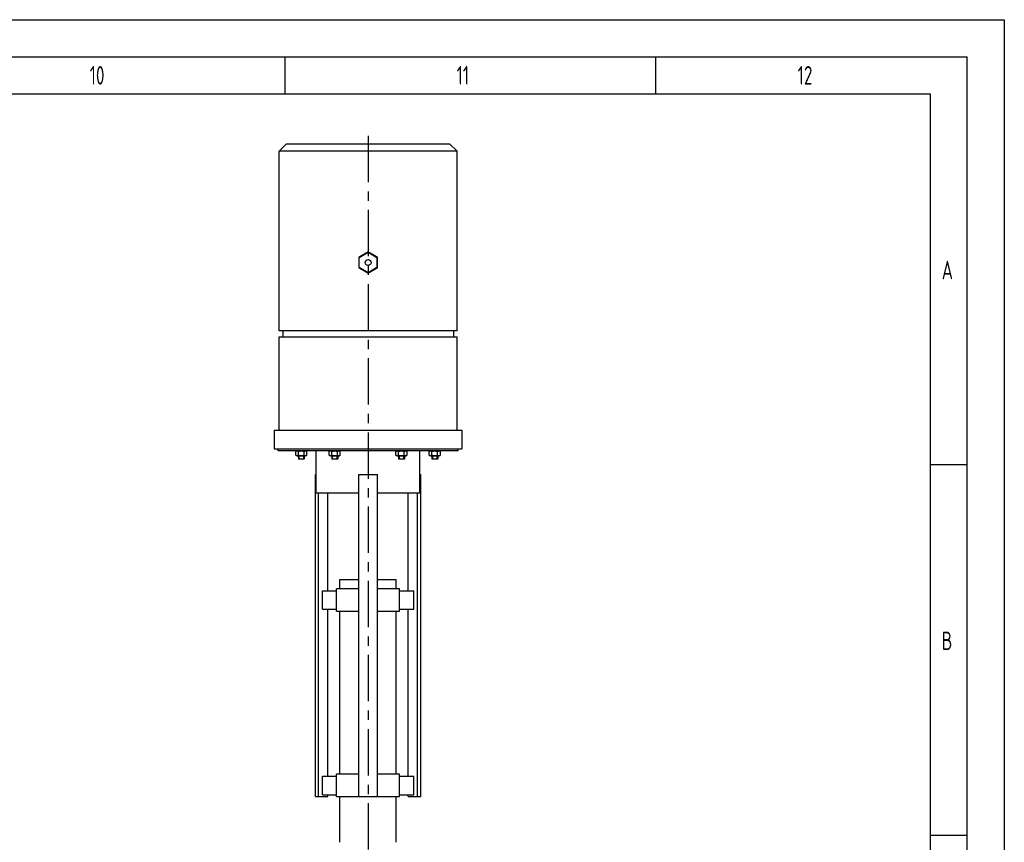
# Model space of a CAD drawing. Header units: millimetres. Extents: x 0 to 5940, y 0 to 4200.
# Tile 51 of 51: x 4612 to 5940, y 3091 to 4200. Entities that reach past the tile are written whole.
import ezdxf

# ---------------------------------------------------------------- set-up
doc = ezdxf.new("R2010")
doc.units = ezdxf.units.MM
doc.header["$LTSCALE"] = 50
doc.linetypes.add('MITTE', pattern=[2, 1.25, -0.25, 0.25, -0.25])
doc.layers.get('0').update_dxf_attribs({"linetype": 'CONTINUOUS'})
for name, color, linetype in [('01-LINIE-025', 1, 'CONTINUOUS'), ('02-LINIE-035', 2, 'CONTINUOUS'), ('05-ACHSE', 1, 'MITTE'), ('KSB-BLATTRAND', 2, 'CONTINUOUS')]:
    doc.layers.add(name, color=color, linetype=linetype)
doc.styles.get("Standard").update_dxf_attribs({"font": 'ISOCP.SHX'})

# ---------------------------------------------------------------- blocks, each defined once
blk = doc.blocks.new('Hubmagnet_01')
at = {"layer": '02-LINIE-035'}
for p, q in [((-110, 1087.5), (-120, 1077.5)), ((120, 1077.5), (-120, 1077.5)), ((-120, 835.5), (-120, 1077.5)), ((-110, 1087.5), (110, 1087.5)), ((110, 1087.5), (120, 1077.5)), ((120, 835.5), (120, 1077.5)), ((0, 941.9), (-12.5, 934.7)), ((-12.5, 934.7), (-12, 934.4)), ((-12.5, 934.7), (-12.5, 920.3)), ((-12, 934.4), (0, 941.4)), ((-12, 920.6), (-12, 934.4)), ((0, 941.4), (0, 941.9)), ((12.5, 934.7), (0, 941.9)), ((0, 941.4), (12, 934.4)), ((12.5, 934.7), (12, 934.4)), ((12, 934.4), (12, 920.6)), ((12.5, 920.3), (12.5, 934.7)), ((-12.5, 920.3), (-12, 920.6)), ((-12.5, 920.3), (0, 913.1)), ((0, 913.6), (-12, 920.6)), ((12, 920.6), (0, 913.6)), ((0, 913.1), (12.5, 920.3)), ((12.5, 920.3), (12, 920.6)), ((0, 913.1), (0, 913.6)), ((120, 835.5), (-120, 835.5)), ((-120, 827.5), (120, 827.5)), ((-120, 701.5), (-120, 827.5)), ((-115, 835.5), (-115, 827.5)), ((115, 835.5), (115, 827.5)), ((120, 701.5), (120, 827.5)), ((-126.5, 701.5), (126.5, 701.5)), ((-126.5, 701.5), (-126.5, 676.5)), ((126.5, 701.5), (126.5, 676.5)), ((-126.5, 676.5), (126.5, 676.5)), ((-121.5, 673.5), (-121.5, 676.5)), ((121.5, 673.5), (-121.5, 673.5)), ((-95.8, 673.5), (-97.5, 672.5)), ((-97.5, 667.7), (-97.5, 672.5)), ((-95.8, 666.7), (-97.5, 667.7)), ((-95.8, 666.7), (-84.2, 666.7)), ((-94, 666.7), (-94, 663)), ((-93.8, 667.7), (-93.8, 672.5)), ((-93.3, 666.7), (-93.3, 663)), ((-86.7, 663), (-86.7, 666.7)), ((-86.2, 667.7), (-86.2, 672.5)), ((-86, 666.7), (-86, 663)), ((-84.2, 673.5), (-82.5, 672.5)), ((-84.2, 666.7), (-82.5, 667.7)), ((-82.5, 667.7), (-82.5, 672.5)), ((-69.9, 616.5), (-69.9, 673.5)), ((-50.8, 673.5), (-52.5, 672.5)), ((-52.5, 667.7), (-52.5, 672.5)), ((-50.8, 666.7), (-52.5, 667.7)), ((-50.8, 666.7), (-39.2, 666.7)), ((-49, 666.7), (-49, 663)), ((-48.8, 667.7), (-48.8, 672.5)), ((-48.3, 666.7), (-48.3, 663)), ((-41.7, 663), (-41.7, 666.7)), ((-41.2, 667.7), (-41.2, 672.5)), ((-41, 666.7), (-41, 663)), ((-39.2, 673.5), (-37.5, 672.5)), ((-39.2, 666.7), (-37.5, 667.7)), ((-37.5, 667.7), (-37.5, 672.5)), ((39.2, 673.5), (37.5, 672.5)), ((37.5, 667.7), (37.5, 672.5)), ((39.2, 666.7), (37.5, 667.7)), ((39.2, 666.7), (50.8, 666.7)), ((41, 666.7), (41, 663)), ((41.2, 667.7), (41.2, 672.5)), ((41.7, 666.7), (41.7, 663)), ((48.3, 663), (48.3, 666.7)), ((48.8, 667.7), (48.8, 672.5)), ((49, 666.7), (49, 663)), ((50.8, 673.5), (52.5, 672.5)), ((50.8, 666.7), (52.5, 667.7)), ((52.5, 667.7), (52.5, 672.5)), ((69.8, 616.5), (69.8, 673.5)), ((84.2, 673.5), (82.5, 672.5)), ((82.5, 667.7), (82.5, 672.5)), ((84.2, 666.7), (82.5, 667.7)), ((84.2, 666.7), (95.8, 666.7)), ((86, 666.7), (86, 663)), ((86.2, 667.7), (86.2, 672.5)), ((86.7, 666.7), (86.7, 663)), ((93.3, 663), (93.3, 666.7)), ((93.8, 667.7), (93.8, 672.5)), ((94, 666.7), (94, 663)), ((95.8, 673.5), (97.5, 672.5)), ((95.8, 666.7), (97.5, 667.7)), ((97.5, 667.7), (97.5, 672.5)), ((121.5, 673.5), (121.5, 676.5)), ((-94, 663), (-86, 663)), ((-93.5, 662.5), (-94, 663)), ((-94, 663), (-86, 663)), ((-86.5, 662.5), (-93.5, 662.5)), ((-86.5, 662.5), (-86, 663)), ((-49, 663), (-41, 663)), ((-48.5, 662.5), (-49, 663)), ((-49, 663), (-41, 663)), ((-41.5, 662.5), (-48.5, 662.5)), ((-41.5, 662.5), (-41, 663)), ((41, 663), (49, 663)), ((41.5, 662.5), (41, 663)), ((41, 663), (49, 663)), ((48.5, 662.5), (41.5, 662.5)), ((48.5, 662.5), (49, 663)), ((86, 663), (94, 663)), ((86.5, 662.5), (86, 663)), ((86, 663), (94, 663)), ((93.5, 662.5), (86.5, 662.5)), ((93.5, 662.5), (94, 663)), ((-71.1, 641.5), (-69.9, 641.5)), ((-71.1, 207.5), (-71.1, 641.5)), ((-12.5, 207.5), (-12.5, 641.5)), ((-12.5, 641.5), (12.5, 641.5)), ((12.5, 207.5), (12.5, 641.5)), ((69.8, 641.5), (71.1, 641.5)), ((71.1, 207.5), (71.1, 641.5)), ((-12.5, 616.5), (-69.9, 616.5)), ((-66.7, 207.5), (-66.7, 616.5)), ((-54.2, 485), (-54.2, 616.5)), ((69.8, 616.5), (12.5, 616.5)), ((54.2, 485), (54.2, 616.5)), ((66.7, 207.5), (66.7, 616.5)), ((-38.1, 500), (-12.5, 500)), ((-38.1, 487.5), (-38.1, 500)), ((12.5, 500), (38.1, 500)), ((38.1, 487.5), (38.1, 500)), ((-61.7, 460), (-61.7, 485)), ((-61.7, 485), (-42.5, 485)), ((-12.5, 487.5), (-42.5, 487.5)), ((-42.5, 457.5), (-42.5, 487.5)), ((42.5, 487.5), (12.5, 487.5)), ((42.5, 457.5), (42.5, 487.5)), ((42.5, 485), (61.7, 485)), ((61.7, 460), (61.7, 485)), ((-61.7, 460), (-42.5, 460)), ((-54.2, 235), (-54.2, 460)), ((-42.5, 457.5), (-12.5, 457.5)), ((-38.1, 237.5), (-38.1, 457.5)), ((12.5, 457.5), (42.5, 457.5)), ((38.1, 237.5), (38.1, 457.5)), ((42.5, 460), (61.7, 460)), ((54.2, 235), (54.2, 460)), ((-61.7, 210), (-61.7, 235)), ((-61.7, 235), (-42.5, 235)), ((-12.5, 237.5), (-42.5, 237.5)), ((-42.5, 207.5), (-42.5, 237.5)), ((42.5, 237.5), (12.5, 237.5)), ((42.5, 207.5), (42.5, 237.5)), ((42.5, 235), (61.7, 235)), ((61.7, 210), (61.7, 235)), ((-71.1, 207.5), (-66.7, 207.5)), ((-66.7, 207.5), (-54.2, 207.5)), ((-61.7, 210), (-42.5, 210)), ((-54.2, 207.5), (-54.2, 210)), ((-42.5, 207.5), (-12.5, 207.5)), ((-38.1, 145.8), (-38.1, 207.5)), ((-12.5, 207.5), (12.5, 207.5)), ((12.5, 207.5), (42.5, 207.5)), ((38.1, 145.8), (38.1, 207.5)), ((42.5, 210), (61.7, 210)), ((54.2, 207.5), (54.2, 210)), ((54.2, 207.5), (66.7, 207.5)), ((66.7, 207.5), (71.1, 207.5))]:
    blk.add_line(p, q, dxfattribs=at)
blk.add_circle((0, 927.5), 4, dxfattribs=at)
for points in [[(-93.8, 672.5), (-95.6, 673.6), (-97.5, 672.5)], [(-97.5, 667.7), (-95.6, 666.6), (-93.8, 667.7)], [(-86.2, 672.5), (-90, 673.6), (-93.8, 672.5)], [(-93.8, 667.7), (-90, 666.6), (-86.2, 667.7)], [(-82.5, 672.5), (-84.4, 673.6), (-86.2, 672.5)], [(-86.2, 667.7), (-84.4, 666.6), (-82.5, 667.7)], [(-48.8, 672.5), (-50.6, 673.6), (-52.5, 672.5)], [(-52.5, 667.7), (-50.6, 666.6), (-48.8, 667.7)], [(-41.2, 672.5), (-45, 673.6), (-48.8, 672.5)], [(-48.8, 667.7), (-45, 666.6), (-41.2, 667.7)], [(-37.5, 672.5), (-39.4, 673.6), (-41.2, 672.5)], [(-41.2, 667.7), (-39.4, 666.6), (-37.5, 667.7)], [(41.2, 672.5), (39.4, 673.6), (37.5, 672.5)], [(37.5, 667.7), (39.4, 666.6), (41.2, 667.7)], [(48.8, 672.5), (45, 673.6), (41.2, 672.5)], [(41.2, 667.7), (45, 666.6), (48.8, 667.7)], [(52.5, 672.5), (50.6, 673.6), (48.8, 672.5)], [(48.8, 667.7), (50.6, 666.6), (52.5, 667.7)], [(86.2, 672.5), (84.4, 673.6), (82.5, 672.5)], [(82.5, 667.7), (84.4, 666.6), (86.2, 667.7)], [(93.8, 672.5), (90, 673.6), (86.2, 672.5)], [(86.2, 667.7), (90, 666.6), (93.8, 667.7)], [(97.5, 672.5), (95.6, 673.6), (93.8, 672.5)], [(93.8, 667.7), (95.6, 666.6), (97.5, 667.7)]]:
    blk.add_rational_spline(points, [1, 1.15470053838, 1], degree=2, dxfattribs=at)
blk = doc.blocks.new('Rahmen_A2')
at = {"color": 1, "ltscale": 150}
for p, q in [((0, 420), (594, 420)), ((594, 420), (594, 0)), ((10, 410), (584, 410)), ((584, 410), (584, 5))]:
    blk.add_line(p, q, dxfattribs=at)
at = {"layer": 'KSB-BLATTRAND'}
for p, q in [((5, 415), (589, 415)), ((497, 410), (497, 415)), ((547, 410), (547, 415)), ((589, 5), (589, 415)), ((589, 360), (584, 360)), ((589, 310), (584, 310))]:
    blk.add_line(p, q, dxfattribs=at)
at = {"layer": 'KSB-BLATTRAND', "width": 0.75}
for s, p in [('10', (470.625, 411.25)), ('11', (520.125, 411.25)), ('12', (566.125, 411.25)), ('A', (585.5625, 385)), ('B', (585.5625, 335))]:
    blk.add_text(s, height=2.5, dxfattribs=at).set_placement(p)

msp = doc.modelspace()

# ---------------------------------------------------------------- linework, layer by layer
at = {"layer": '05-ACHSE'}
msp.add_line((5081.8, 4043.5), (5081.8, 2177.7), dxfattribs=at)

# ---------------------------------------------------------------- block references
at = {"layer": '01-LINIE-025'}
msp.add_blockref('Hubmagnet_01', (5081.8, 2945.1), dxfattribs=at)
at = {"layer": 'KSB-BLATTRAND', "xscale": 10, "yscale": 10, "zscale": 10}
msp.add_blockref('Rahmen_A2', (0, 0), dxfattribs=at)

doc.saveas('drawing.dxf')
